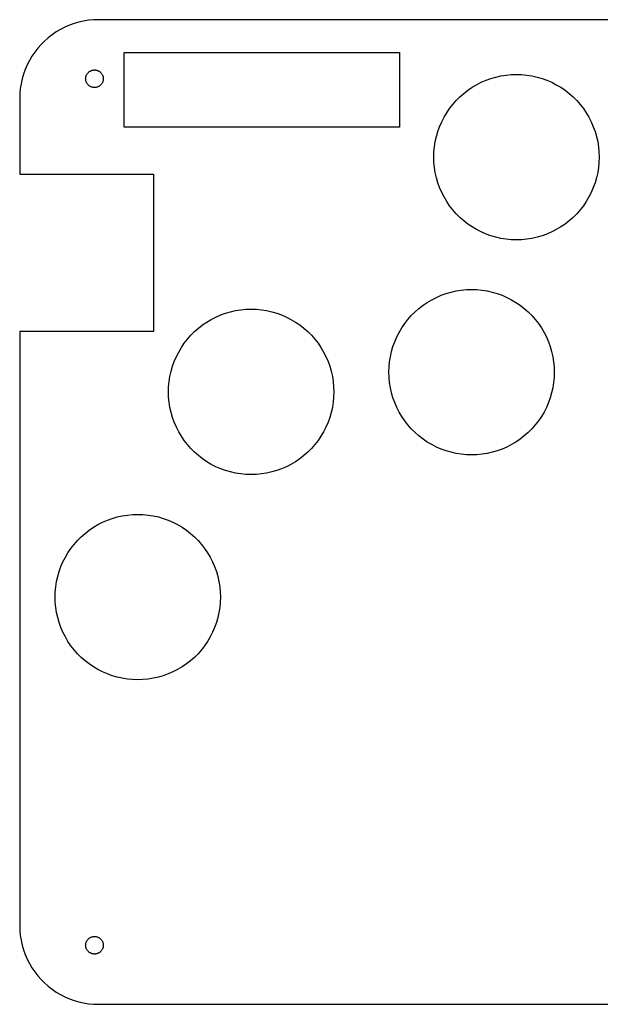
# Model space of a CAD drawing. Header units: metres. Extents: x 0 to 208, y 0 to 125.
# Tile 1 of 3: x 0 to 74, y 0 to 125. Entities that reach past the tile are written whole.
import ezdxf

# ---------------------------------------------------------------- set-up
doc = ezdxf.new("R2010")
doc.units = ezdxf.units.M

msp = doc.modelspace()

# ---------------------------------------------------------------- linework, layer by layer
for p, q in [((10, 125), (9.3721, 124.98)), ((82.5, 125), (10, 125)), ((5.18246, 123.763), (4.64174, 123.443)), ((5.7422, 124.048), (5.18246, 123.763)), ((6.31876, 124.298), (5.7422, 124.048)), ((6.90984, 124.511), (6.31876, 124.298)), ((7.51311, 124.686), (6.90984, 124.511)), ((8.12619, 124.823), (7.51311, 124.686)), ((8.74667, 124.921), (8.12619, 124.823)), ((9.3721, 124.98), (8.74667, 124.921)), ((3.62576, 122.705), (3.15453, 122.29)), ((4.12215, 123.09), (3.62576, 122.705)), ((4.64174, 123.443), (4.12215, 123.09)), ((2.29486, 121.374), (1.90984, 120.878)), ((2.71031, 121.845), (2.29486, 121.374)), ((3.15453, 122.29), (2.71031, 121.845)), ((1.55672, 120.358), (1.23694, 119.818)), ((1.90984, 120.878), (1.55672, 120.358)), ((13.25, 111.35), (13.25, 120.85)), ((13.25, 120.85), (48.25, 120.85)), ((48.25, 120.85), (48.25, 111.35)), ((0.95174, 119.258), (0.70224, 118.681)), ((1.23694, 119.818), (0.95174, 119.258)), ((0.48944, 118.09), (0.31416, 117.487)), ((0.70224, 118.681), (0.48944, 118.09)), ((8.37999, 117.5), (8.3822, 117.57)), ((8.3822, 117.43), (8.37999, 117.5)), ((8.3822, 117.57), (8.38882, 117.64)), ((8.38882, 117.64), (8.39983, 117.71)), ((8.39983, 117.71), (8.41518, 117.779)), ((8.41518, 117.779), (8.43481, 117.846)), ((8.43481, 117.846), (8.45865, 117.912)), ((8.45865, 117.912), (8.48659, 117.977)), ((8.48659, 117.977), (8.51852, 118.04)), ((8.51852, 118.04), (8.55435, 118.1)), ((8.55435, 118.1), (8.59389, 118.158)), ((8.59389, 118.158), (8.63702, 118.214)), ((8.63702, 118.214), (8.68355, 118.267)), ((8.68355, 118.267), (8.73331, 118.316)), ((8.73331, 118.316), (8.78607, 118.363)), ((8.78607, 118.363), (8.84167, 118.406)), ((8.84167, 118.406), (8.89987, 118.446)), ((8.89987, 118.446), (8.96043, 118.481)), ((8.96043, 118.481), (9.02312, 118.513)), ((9.02312, 118.513), (9.08769, 118.541)), ((9.08769, 118.541), (9.1539, 118.565)), ((9.1539, 118.565), (9.22147, 118.585)), ((9.22147, 118.585), (9.29013, 118.6)), ((9.29013, 118.6), (9.35962, 118.611)), ((9.35962, 118.611), (9.42967, 118.618)), ((9.42967, 118.618), (9.5, 118.62)), ((9.5, 118.62), (9.57031, 118.618)), ((9.57031, 118.618), (9.64037, 118.611)), ((9.64037, 118.611), (9.70985, 118.6)), ((9.70985, 118.6), (9.77852, 118.585)), ((9.77852, 118.585), (9.84608, 118.565)), ((9.84608, 118.565), (9.91229, 118.541)), ((9.91229, 118.541), (9.97687, 118.513)), ((9.97687, 118.513), (10.0396, 118.481)), ((10.0396, 118.481), (10.1001, 118.446)), ((10.1001, 118.446), (10.1583, 118.406)), ((10.1583, 118.406), (10.2139, 118.363)), ((10.2139, 118.363), (10.2667, 118.316)), ((10.2667, 118.316), (10.3164, 118.267)), ((10.3164, 118.267), (10.363, 118.214)), ((10.363, 118.214), (10.4061, 118.158)), ((10.4061, 118.158), (10.4456, 118.1)), ((10.4456, 118.1), (10.4815, 118.04)), ((10.4815, 118.04), (10.5134, 117.977)), ((10.5134, 117.977), (10.5413, 117.912)), ((10.5413, 117.912), (10.5652, 117.846)), ((10.5652, 117.846), (10.5848, 117.779)), ((10.5848, 117.779), (10.6002, 117.71)), ((10.6002, 117.71), (10.6112, 117.64)), ((10.6112, 117.64), (10.6178, 117.57)), ((10.6178, 117.57), (10.62, 117.5)), ((10.62, 117.5), (10.6178, 117.43)), ((59.2347, 117.313), (59.8553, 117.536)), ((59.8553, 117.536), (60.4888, 117.72)), ((60.4888, 117.72), (61.1325, 117.864)), ((61.1325, 117.864), (61.784, 117.967)), ((61.784, 117.967), (62.4407, 118.029)), ((62.4407, 118.029), (63.1, 118.05)), ((63.1, 118.05), (63.7593, 118.029)), ((63.7593, 118.029), (64.416, 117.967)), ((64.416, 117.967), (65.0675, 117.864)), ((65.0675, 117.864), (65.7112, 117.72)), ((65.7112, 117.72), (66.3447, 117.536)), ((66.3447, 117.536), (66.9653, 117.313)), ((0.07886, 116.253), (0.01973, 115.628)), ((0.17712, 116.874), (0.07886, 116.253)), ((0.31416, 117.487), (0.17712, 116.874)), ((8.38882, 117.36), (8.3822, 117.43)), ((8.39983, 117.29), (8.38882, 117.36)), ((8.41518, 117.221), (8.39983, 117.29)), ((8.43481, 117.154), (8.41518, 117.221)), ((8.45865, 117.088), (8.43481, 117.154)), ((8.48659, 117.023), (8.45865, 117.088)), ((8.51852, 116.96), (8.48659, 117.023)), ((8.55435, 116.9), (8.51852, 116.96)), ((8.59389, 116.842), (8.55435, 116.9)), ((8.63702, 116.786), (8.59389, 116.842)), ((8.68355, 116.733), (8.63702, 116.786)), ((8.73331, 116.684), (8.68355, 116.733)), ((8.78607, 116.637), (8.73331, 116.684)), ((8.84167, 116.594), (8.78607, 116.637)), ((8.89987, 116.554), (8.84167, 116.594)), ((8.96043, 116.519), (8.89987, 116.554)), ((9.02312, 116.487), (8.96043, 116.519)), ((9.08769, 116.459), (9.02312, 116.487)), ((9.1539, 116.435), (9.08769, 116.459)), ((9.22147, 116.415), (9.1539, 116.435)), ((9.29013, 116.4), (9.22147, 116.415)), ((9.35962, 116.389), (9.29013, 116.4)), ((9.42967, 116.382), (9.35962, 116.389)), ((9.5, 116.38), (9.42967, 116.382)), ((9.57031, 116.382), (9.5, 116.38)), ((9.64037, 116.389), (9.57031, 116.382)), ((9.70985, 116.4), (9.64037, 116.389)), ((9.77852, 116.415), (9.70985, 116.4)), ((9.84608, 116.435), (9.77852, 116.415)), ((9.91229, 116.459), (9.84608, 116.435)), ((9.97687, 116.487), (9.91229, 116.459)), ((10.0396, 116.519), (9.97687, 116.487)), ((10.1001, 116.554), (10.0396, 116.519)), ((10.1583, 116.594), (10.1001, 116.554)), ((10.2139, 116.637), (10.1583, 116.594)), ((10.2667, 116.684), (10.2139, 116.637)), ((10.3164, 116.733), (10.2667, 116.684)), ((10.363, 116.786), (10.3164, 116.733)), ((10.4061, 116.842), (10.363, 116.786)), ((10.4456, 116.9), (10.4061, 116.842)), ((10.4815, 116.96), (10.4456, 116.9)), ((10.5134, 117.023), (10.4815, 116.96)), ((10.5413, 117.088), (10.5134, 117.023)), ((10.5652, 117.154), (10.5413, 117.088)), ((10.5848, 117.221), (10.5652, 117.154)), ((10.6002, 117.29), (10.5848, 117.221)), ((10.6112, 117.36), (10.6002, 117.29)), ((10.6178, 117.43), (10.6112, 117.36)), ((56.9283, 116.045), (57.4738, 116.415)), ((57.4738, 116.415), (58.0416, 116.751)), ((58.0416, 116.751), (58.6293, 117.051)), ((58.6293, 117.051), (59.2347, 117.313)), ((66.9653, 117.313), (67.5707, 117.051)), ((67.5707, 117.051), (68.1584, 116.751)), ((68.1584, 116.751), (68.7262, 116.415)), ((68.7262, 116.415), (69.2717, 116.045)), ((0.01973, 115.628), (0, 115)), ((0, 115), (0, 105.4)), ((55.4458, 114.738), (55.9122, 115.204)), ((55.9122, 115.204), (56.407, 115.64)), ((56.407, 115.64), (56.9283, 116.045)), ((69.2717, 116.045), (69.7929, 115.64)), ((69.7929, 115.64), (70.2877, 115.204)), ((70.2877, 115.204), (70.7542, 114.738)), ((54.6053, 113.722), (55.0096, 114.243)), ((55.0096, 114.243), (55.4458, 114.738)), ((70.7542, 114.738), (71.1904, 114.243)), ((71.1904, 114.243), (71.5947, 113.722)), ((53.5993, 112.021), (53.8988, 112.608)), ((53.8988, 112.608), (54.2345, 113.176)), ((54.2345, 113.176), (54.6053, 113.722)), ((71.5947, 113.722), (71.9654, 113.176)), ((71.9654, 113.176), (72.3012, 112.608)), ((72.3012, 112.608), (72.6007, 112.021)), ((48.25, 111.35), (13.25, 111.35)), ((53.1139, 110.795), (53.3373, 111.415)), ((53.3373, 111.415), (53.5993, 112.021)), ((72.6007, 112.021), (72.8626, 111.415)), ((72.8626, 111.415), (73.0861, 110.795)), ((52.786, 109.518), (52.9299, 110.161)), ((52.9299, 110.161), (53.1139, 110.795)), ((73.0861, 110.795), (73.2701, 110.161)), ((73.2701, 110.161), (73.414, 109.518)), ((52.6207, 108.209), (52.6828, 108.866)), ((52.6828, 108.866), (52.786, 109.518)), ((73.414, 109.518), (73.5172, 108.866)), ((73.5172, 108.866), (73.5793, 108.209)), ((52.6, 107.55), (52.6207, 108.209)), ((52.6207, 106.891), (52.6, 107.55)), ((73.5793, 108.209), (73.6, 107.55)), ((73.6, 107.55), (73.5793, 106.891)), ((52.6828, 106.234), (52.6207, 106.891)), ((73.5793, 106.891), (73.5172, 106.234)), ((0, 105.4), (17, 105.4)), ((17, 105.4), (17, 85.4)), ((52.786, 105.582), (52.6828, 106.234)), ((52.9299, 104.939), (52.786, 105.582)), ((73.414, 105.582), (73.2701, 104.939)), ((73.5172, 106.234), (73.414, 105.582)), ((53.1139, 104.305), (52.9299, 104.939)), ((53.3373, 103.685), (53.1139, 104.305)), ((73.0861, 104.305), (72.8626, 103.685)), ((73.2701, 104.939), (73.0861, 104.305)), ((53.5993, 103.079), (53.3373, 103.685)), ((53.8988, 102.492), (53.5993, 103.079)), ((72.6007, 103.079), (72.3012, 102.492)), ((72.8626, 103.685), (72.6007, 103.079)), ((54.2345, 101.924), (53.8988, 102.492)), ((54.6053, 101.378), (54.2345, 101.924)), ((55.0096, 100.857), (54.6053, 101.378)), ((71.5947, 101.378), (71.1904, 100.857)), ((71.9654, 101.924), (71.5947, 101.378)), ((72.3012, 102.492), (71.9654, 101.924)), ((55.4458, 100.362), (55.0096, 100.857)), ((55.9122, 99.8958), (55.4458, 100.362)), ((70.7542, 100.362), (70.2877, 99.8958)), ((71.1904, 100.857), (70.7542, 100.362)), ((56.407, 99.4596), (55.9122, 99.8958)), ((56.9283, 99.0553), (56.407, 99.4596)), ((57.4738, 98.6846), (56.9283, 99.0553)), ((69.2717, 99.0553), (68.7262, 98.6846)), ((69.7929, 99.4596), (69.2717, 99.0553)), ((70.2877, 99.8958), (69.7929, 99.4596)), ((58.0416, 98.3488), (57.4738, 98.6846)), ((58.6293, 98.0493), (58.0416, 98.3488)), ((59.2347, 97.7873), (58.6293, 98.0493)), ((59.8553, 97.5639), (59.2347, 97.7873)), ((60.4888, 97.3799), (59.8553, 97.5639)), ((66.3447, 97.5639), (65.7112, 97.3799)), ((66.9653, 97.7873), (66.3447, 97.5639)), ((67.5707, 98.0493), (66.9653, 97.7873)), ((68.1584, 98.3488), (67.5707, 98.0493)), ((68.7262, 98.6846), (68.1584, 98.3488)), ((61.1325, 97.236), (60.4888, 97.3799)), ((61.784, 97.1328), (61.1325, 97.236)), ((62.4407, 97.0707), (61.784, 97.1328)), ((63.1, 97.05), (62.4407, 97.0707)), ((63.7593, 97.0707), (63.1, 97.05)), ((64.416, 97.1328), (63.7593, 97.0707)), ((65.0675, 97.236), (64.416, 97.1328)), ((65.7112, 97.3799), (65.0675, 97.236)), ((52.9293, 89.7507), (53.5347, 90.0126)), ((53.5347, 90.0126), (54.1553, 90.2361)), ((54.1553, 90.2361), (54.7887, 90.4201)), ((54.7887, 90.4201), (55.4325, 90.564)), ((55.4325, 90.564), (56.084, 90.6672)), ((56.084, 90.6672), (56.7407, 90.7293)), ((56.7407, 90.7293), (57.4, 90.75)), ((57.4, 90.75), (58.0593, 90.7293)), ((58.0593, 90.7293), (58.716, 90.6672)), ((58.716, 90.6672), (59.3675, 90.564)), ((59.3675, 90.564), (60.0112, 90.4201)), ((60.0112, 90.4201), (60.6447, 90.2361)), ((60.6447, 90.2361), (61.2653, 90.0126)), ((61.2653, 90.0126), (61.8707, 89.7507)), ((51.2282, 88.7447), (51.7738, 89.1154)), ((51.7738, 89.1154), (52.3416, 89.4512)), ((52.3416, 89.4512), (52.9293, 89.7507)), ((61.8707, 89.7507), (62.4584, 89.4512)), ((62.4584, 89.4512), (63.0262, 89.1154)), ((63.0262, 89.1154), (63.5717, 88.7447)), ((24.9293, 87.2507), (25.5347, 87.5126)), ((25.5347, 87.5126), (26.1553, 87.7361)), ((26.1553, 87.7361), (26.7887, 87.9201)), ((26.7887, 87.9201), (27.4325, 88.064)), ((27.4325, 88.064), (28.084, 88.1672)), ((28.084, 88.1672), (28.7407, 88.2293)), ((28.7407, 88.2293), (29.4, 88.25)), ((29.4, 88.25), (30.0593, 88.2293)), ((30.0593, 88.2293), (30.716, 88.1672)), ((30.716, 88.1672), (31.3675, 88.064)), ((31.3675, 88.064), (32.0112, 87.9201)), ((32.0112, 87.9201), (32.6447, 87.7361)), ((32.6447, 87.7361), (33.2653, 87.5126)), ((33.2653, 87.5126), (33.8707, 87.2507)), ((49.7458, 87.4377), (50.2122, 87.9042)), ((50.2122, 87.9042), (50.707, 88.3404)), ((50.707, 88.3404), (51.2282, 88.7447)), ((63.5717, 88.7447), (64.0929, 88.3404)), ((64.0929, 88.3404), (64.5877, 87.9042)), ((64.5877, 87.9042), (65.0542, 87.4377)), ((23.2282, 86.2447), (23.7738, 86.6154)), ((23.7738, 86.6154), (24.3416, 86.9512)), ((24.3416, 86.9512), (24.9293, 87.2507)), ((33.8707, 87.2507), (34.4584, 86.9512)), ((34.4584, 86.9512), (35.0262, 86.6154)), ((35.0262, 86.6154), (35.5717, 86.2447)), ((48.5345, 85.8762), (48.9053, 86.4217)), ((48.9053, 86.4217), (49.3096, 86.9429)), ((49.3096, 86.9429), (49.7458, 87.4377)), ((65.0542, 87.4377), (65.4904, 86.9429)), ((65.4904, 86.9429), (65.8947, 86.4217)), ((65.8947, 86.4217), (66.2654, 85.8762)), ((17, 85.4), (0, 85.4)), ((0, 85.4), (0, 10)), ((21.7458, 84.9377), (22.2122, 85.4042)), ((22.2122, 85.4042), (22.707, 85.8404)), ((22.707, 85.8404), (23.2282, 86.2447)), ((35.5717, 86.2447), (36.0929, 85.8404)), ((36.0929, 85.8404), (36.5877, 85.4042)), ((36.5877, 85.4042), (37.0542, 84.9377)), ((47.8993, 84.7207), (48.1988, 85.3084)), ((48.1988, 85.3084), (48.5345, 85.8762)), ((66.2654, 85.8762), (66.6012, 85.3084)), ((66.6012, 85.3084), (66.9007, 84.7207)), ((20.5345, 83.3762), (20.9053, 83.9217)), ((20.9053, 83.9217), (21.3096, 84.4429)), ((21.3096, 84.4429), (21.7458, 84.9377)), ((37.0542, 84.9377), (37.4904, 84.4429)), ((37.4904, 84.4429), (37.8947, 83.9217)), ((37.8947, 83.9217), (38.2654, 83.3762)), ((47.4139, 83.4947), (47.6373, 84.1153)), ((47.6373, 84.1153), (47.8993, 84.7207)), ((66.9007, 84.7207), (67.1626, 84.1153)), ((67.1626, 84.1153), (67.3861, 83.4947)), ((19.8993, 82.2207), (20.1988, 82.8084)), ((20.1988, 82.8084), (20.5345, 83.3762)), ((38.2654, 83.3762), (38.6012, 82.8084)), ((38.6012, 82.8084), (38.9007, 82.2207)), ((47.086, 82.2175), (47.2299, 82.8612)), ((47.2299, 82.8612), (47.4139, 83.4947)), ((67.3861, 83.4947), (67.5701, 82.8612)), ((67.5701, 82.8612), (67.714, 82.2175)), ((19.4139, 80.9947), (19.6373, 81.6153)), ((19.6373, 81.6153), (19.8993, 82.2207)), ((38.9007, 82.2207), (39.1626, 81.6153)), ((39.1626, 81.6153), (39.3861, 80.9947)), ((46.9207, 80.9093), (46.9828, 81.566)), ((46.9828, 81.566), (47.086, 82.2175)), ((67.714, 82.2175), (67.8172, 81.566)), ((67.8172, 81.566), (67.8793, 80.9093)), ((19.086, 79.7175), (19.2299, 80.3612)), ((19.2299, 80.3612), (19.4139, 80.9947)), ((39.3861, 80.9947), (39.5701, 80.3612)), ((39.5701, 80.3612), (39.714, 79.7175)), ((46.9, 80.25), (46.9207, 80.9093)), ((46.9207, 79.5907), (46.9, 80.25)), ((67.8793, 80.9093), (67.9, 80.25)), ((67.9, 80.25), (67.8793, 79.5907)), ((18.9207, 78.4093), (18.9828, 79.066)), ((18.9828, 79.066), (19.086, 79.7175)), ((39.714, 79.7175), (39.8172, 79.066)), ((39.8172, 79.066), (39.8793, 78.4093)), ((46.9828, 78.934), (46.9207, 79.5907)), ((47.086, 78.2825), (46.9828, 78.934)), ((67.8172, 78.934), (67.714, 78.2825)), ((67.8793, 79.5907), (67.8172, 78.934)), ((18.9, 77.75), (18.9207, 78.4093)), ((18.9207, 77.0907), (18.9, 77.75)), ((39.8793, 78.4093), (39.9, 77.75)), ((39.9, 77.75), (39.8793, 77.0907)), ((47.2299, 77.6387), (47.086, 78.2825)), ((47.4139, 77.0053), (47.2299, 77.6387)), ((67.5701, 77.6387), (67.3861, 77.0053)), ((67.714, 78.2825), (67.5701, 77.6387)), ((18.9828, 76.434), (18.9207, 77.0907)), ((19.086, 75.7825), (18.9828, 76.434)), ((39.8172, 76.434), (39.714, 75.7825)), ((39.8793, 77.0907), (39.8172, 76.434)), ((47.6373, 76.3847), (47.4139, 77.0053)), ((47.8993, 75.7793), (47.6373, 76.3847)), ((67.1626, 76.3847), (66.9007, 75.7793)), ((67.3861, 77.0053), (67.1626, 76.3847)), ((19.2299, 75.1387), (19.086, 75.7825)), ((19.4139, 74.5053), (19.2299, 75.1387)), ((39.5701, 75.1387), (39.3861, 74.5053)), ((39.714, 75.7825), (39.5701, 75.1387)), ((48.1988, 75.1916), (47.8993, 75.7793)), ((48.5345, 74.6238), (48.1988, 75.1916)), ((66.6012, 75.1916), (66.2654, 74.6238)), ((66.9007, 75.7793), (66.6012, 75.1916)), ((19.6373, 73.8847), (19.4139, 74.5053)), ((19.8993, 73.2793), (19.6373, 73.8847)), ((39.1626, 73.8847), (38.9007, 73.2793)), ((39.3861, 74.5053), (39.1626, 73.8847)), ((48.9053, 74.0782), (48.5345, 74.6238)), ((49.3096, 73.557), (48.9053, 74.0782)), ((65.8947, 74.0782), (65.4904, 73.557)), ((66.2654, 74.6238), (65.8947, 74.0782)), ((20.1988, 72.6916), (19.8993, 73.2793)), ((20.5345, 72.1238), (20.1988, 72.6916)), ((38.6012, 72.6916), (38.2654, 72.1238)), ((38.9007, 73.2793), (38.6012, 72.6916)), ((49.7458, 73.0622), (49.3096, 73.557)), ((50.2122, 72.5958), (49.7458, 73.0622)), ((50.707, 72.1596), (50.2122, 72.5958)), ((64.5877, 72.5958), (64.0929, 72.1596)), ((65.0542, 73.0622), (64.5877, 72.5958)), ((65.4904, 73.557), (65.0542, 73.0622)), ((20.9053, 71.5782), (20.5345, 72.1238)), ((21.3096, 71.057), (20.9053, 71.5782)), ((37.8947, 71.5782), (37.4904, 71.057)), ((38.2654, 72.1238), (37.8947, 71.5782)), ((51.2282, 71.7553), (50.707, 72.1596)), ((51.7738, 71.3846), (51.2282, 71.7553)), ((52.3416, 71.0488), (51.7738, 71.3846)), ((63.0262, 71.3846), (62.4584, 71.0488)), ((63.5717, 71.7553), (63.0262, 71.3846)), ((64.0929, 72.1596), (63.5717, 71.7553)), ((21.7458, 70.5622), (21.3096, 71.057)), ((22.2122, 70.0958), (21.7458, 70.5622)), ((22.707, 69.6596), (22.2122, 70.0958)), ((36.5877, 70.0958), (36.0929, 69.6596)), ((37.0542, 70.5622), (36.5877, 70.0958)), ((37.4904, 71.057), (37.0542, 70.5622)), ((52.9293, 70.7493), (52.3416, 71.0488)), ((53.5347, 70.4873), (52.9293, 70.7493)), ((54.1553, 70.2639), (53.5347, 70.4873)), ((54.7887, 70.0799), (54.1553, 70.2639)), ((55.4325, 69.936), (54.7887, 70.0799)), ((60.0112, 70.0799), (59.3675, 69.936)), ((60.6447, 70.2639), (60.0112, 70.0799)), ((61.2653, 70.4873), (60.6447, 70.2639)), ((61.8707, 70.7493), (61.2653, 70.4873)), ((62.4584, 71.0488), (61.8707, 70.7493)), ((23.2282, 69.2553), (22.707, 69.6596)), ((23.7738, 68.8846), (23.2282, 69.2553)), ((24.3416, 68.5488), (23.7738, 68.8846)), ((35.0262, 68.8846), (34.4584, 68.5488)), ((35.5717, 69.2553), (35.0262, 68.8846)), ((36.0929, 69.6596), (35.5717, 69.2553)), ((56.084, 69.8328), (55.4325, 69.936)), ((56.7407, 69.7707), (56.084, 69.8328)), ((57.4, 69.75), (56.7407, 69.7707)), ((58.0593, 69.7707), (57.4, 69.75)), ((58.716, 69.8328), (58.0593, 69.7707)), ((59.3675, 69.936), (58.716, 69.8328)), ((24.9293, 68.2493), (24.3416, 68.5488)), ((25.5347, 67.9873), (24.9293, 68.2493)), ((26.1553, 67.7639), (25.5347, 67.9873)), ((26.7887, 67.5799), (26.1553, 67.7639)), ((27.4325, 67.436), (26.7887, 67.5799)), ((32.0112, 67.5799), (31.3675, 67.436)), ((32.6447, 67.7639), (32.0112, 67.5799)), ((33.2653, 67.9873), (32.6447, 67.7639)), ((33.8707, 68.2493), (33.2653, 67.9873)), ((34.4584, 68.5488), (33.8707, 68.2493)), ((28.084, 67.3328), (27.4325, 67.436)), ((28.7407, 67.2707), (28.084, 67.3328)), ((29.4, 67.25), (28.7407, 67.2707)), ((30.0593, 67.2707), (29.4, 67.25)), ((30.716, 67.3328), (30.0593, 67.2707)), ((31.3675, 67.436), (30.716, 67.3328)), ((10.5293, 61.2007), (11.1347, 61.4626)), ((11.1347, 61.4626), (11.7553, 61.6861)), ((11.7553, 61.6861), (12.3887, 61.8701)), ((12.3887, 61.8701), (13.0325, 62.014)), ((13.0325, 62.014), (13.684, 62.1172)), ((13.684, 62.1172), (14.3407, 62.1793)), ((14.3407, 62.1793), (15, 62.2)), ((15, 62.2), (15.6593, 62.1793)), ((15.6593, 62.1793), (16.316, 62.1172)), ((16.316, 62.1172), (16.9675, 62.014)), ((16.9675, 62.014), (17.6112, 61.8701)), ((17.6112, 61.8701), (18.2447, 61.6861)), ((18.2447, 61.6861), (18.8653, 61.4626)), ((18.8653, 61.4626), (19.4707, 61.2007)), ((8.30704, 59.7904), (8.82825, 60.1947)), ((8.82825, 60.1947), (9.37381, 60.5654)), ((9.37381, 60.5654), (9.94157, 60.9012)), ((9.94157, 60.9012), (10.5293, 61.2007)), ((19.4707, 61.2007), (20.0584, 60.9012)), ((20.0584, 60.9012), (20.6262, 60.5654)), ((20.6262, 60.5654), (21.1717, 60.1947)), ((21.1717, 60.1947), (21.6929, 59.7904)), ((6.90961, 58.3929), (7.34583, 58.8877)), ((7.34583, 58.8877), (7.81224, 59.3542)), ((7.81224, 59.3542), (8.30704, 59.7904)), ((21.6929, 59.7904), (22.1877, 59.3542)), ((22.1877, 59.3542), (22.6542, 58.8877)), ((22.6542, 58.8877), (23.0904, 58.3929)), ((6.13455, 57.3262), (6.50531, 57.8717)), ((6.50531, 57.8717), (6.90961, 58.3929)), ((23.0904, 58.3929), (23.4947, 57.8717)), ((23.4947, 57.8717), (23.8654, 57.3262)), ((5.49931, 56.1707), (5.79877, 56.7584)), ((5.79877, 56.7584), (6.13455, 57.3262)), ((23.8654, 57.3262), (24.2012, 56.7584)), ((24.2012, 56.7584), (24.5007, 56.1707)), ((5.0139, 54.9447), (5.23734, 55.5653)), ((5.23734, 55.5653), (5.49931, 56.1707)), ((24.5007, 56.1707), (24.7626, 55.5653)), ((24.7626, 55.5653), (24.9861, 54.9447)), ((4.68597, 53.6675), (4.82986, 54.3112)), ((4.82986, 54.3112), (5.0139, 54.9447)), ((24.9861, 54.9447), (25.1701, 54.3112)), ((25.1701, 54.3112), (25.314, 53.6675)), ((4.52071, 52.3593), (4.58279, 53.016)), ((4.58279, 53.016), (4.68597, 53.6675)), ((25.314, 53.6675), (25.4172, 53.016)), ((25.4172, 53.016), (25.4793, 52.3593)), ((4.5, 51.7), (4.52071, 52.3593)), ((4.52071, 51.0407), (4.5, 51.7)), ((25.4793, 52.3593), (25.5, 51.7)), ((25.5, 51.7), (25.4793, 51.0407)), ((4.58279, 50.384), (4.52071, 51.0407)), ((4.68597, 49.7325), (4.58279, 50.384)), ((25.4172, 50.384), (25.314, 49.7325)), ((25.4793, 51.0407), (25.4172, 50.384)), ((4.82986, 49.0887), (4.68597, 49.7325)), ((5.0139, 48.4553), (4.82986, 49.0887)), ((25.1701, 49.0887), (24.9861, 48.4553)), ((25.314, 49.7325), (25.1701, 49.0887)), ((5.23734, 47.8347), (5.0139, 48.4553)), ((5.49931, 47.2293), (5.23734, 47.8347)), ((24.7626, 47.8347), (24.5007, 47.2293)), ((24.9861, 48.4553), (24.7626, 47.8347)), ((5.79877, 46.6416), (5.49931, 47.2293)), ((6.13455, 46.0738), (5.79877, 46.6416)), ((24.2012, 46.6416), (23.8654, 46.0738)), ((24.5007, 47.2293), (24.2012, 46.6416)), ((6.50531, 45.5282), (6.13455, 46.0738)), ((6.90961, 45.007), (6.50531, 45.5282)), ((7.34583, 44.5123), (6.90961, 45.007)), ((23.0904, 45.007), (22.6542, 44.5123)), ((23.4947, 45.5282), (23.0904, 45.007)), ((23.8654, 46.0738), (23.4947, 45.5282)), ((7.81224, 44.0458), (7.34583, 44.5123)), ((8.30704, 43.6096), (7.81224, 44.0458)), ((22.1877, 44.0458), (21.6929, 43.6096)), ((22.6542, 44.5123), (22.1877, 44.0458)), ((8.82825, 43.2053), (8.30704, 43.6096)), ((9.37381, 42.8345), (8.82825, 43.2053)), ((9.94157, 42.4988), (9.37381, 42.8345)), ((20.6262, 42.8345), (20.0584, 42.4988)), ((21.1717, 43.2053), (20.6262, 42.8345)), ((21.6929, 43.6096), (21.1717, 43.2053)), ((10.5293, 42.1993), (9.94157, 42.4988)), ((11.1347, 41.9373), (10.5293, 42.1993)), ((11.7553, 41.7139), (11.1347, 41.9373)), ((12.3887, 41.5299), (11.7553, 41.7139)), ((13.0325, 41.386), (12.3887, 41.5299)), ((13.684, 41.2828), (13.0325, 41.386)), ((14.3407, 41.2207), (13.684, 41.2828)), ((16.316, 41.2828), (15.6593, 41.2207)), ((16.9675, 41.386), (16.316, 41.2828)), ((17.6112, 41.5299), (16.9675, 41.386)), ((18.2447, 41.7139), (17.6112, 41.5299)), ((18.8653, 41.9373), (18.2447, 41.7139)), ((19.4707, 42.1993), (18.8653, 41.9373)), ((20.0584, 42.4988), (19.4707, 42.1993)), ((15, 41.2), (14.3407, 41.2207)), ((15.6593, 41.2207), (15, 41.2)), ((0, 10), (0.01973, 9.3721)), ((0.01973, 9.3721), (0.07886, 8.74667)), ((0.07886, 8.74667), (0.17712, 8.12619)), ((0.17712, 8.12619), (0.31416, 7.51311)), ((0.31416, 7.51311), (0.48944, 6.90984)), ((8.37999, 7.5), (8.3822, 7.57031)), ((8.3822, 7.42967), (8.37999, 7.5)), ((8.3822, 7.57031), (8.38882, 7.64037)), ((8.38882, 7.64037), (8.39983, 7.70985)), ((8.39983, 7.70985), (8.41518, 7.77852)), ((8.41518, 7.77852), (8.43481, 7.84608)), ((8.43481, 7.84608), (8.45865, 7.91229)), ((8.45865, 7.91229), (8.48659, 7.97687)), ((8.48659, 7.97687), (8.51852, 8.03955)), ((8.51852, 8.03955), (8.55435, 8.10011)), ((8.55435, 8.10011), (8.59389, 8.15831)), ((8.59389, 8.15831), (8.63702, 8.21391)), ((8.63702, 8.21391), (8.68355, 8.26668)), ((8.68355, 8.26668), (8.73331, 8.31644)), ((8.73331, 8.31644), (8.78607, 8.36296)), ((8.78607, 8.36296), (8.84167, 8.4061)), ((8.84167, 8.4061), (8.89987, 8.44563)), ((8.89987, 8.44563), (8.96043, 8.48146)), ((8.96043, 8.48146), (9.02312, 8.5134)), ((9.02312, 8.5134), (9.08769, 8.54134)), ((9.08769, 8.54134), (9.1539, 8.56517)), ((9.1539, 8.56517), (9.22147, 8.58481)), ((9.22147, 8.58481), (9.29013, 8.60016)), ((9.29013, 8.60016), (9.35962, 8.61116)), ((9.35962, 8.61116), (9.42967, 8.61778)), ((9.42967, 8.61778), (9.5, 8.62)), ((9.5, 8.62), (9.57031, 8.61778)), ((9.57031, 8.61778), (9.64037, 8.61116)), ((9.64037, 8.61116), (9.70985, 8.60016)), ((9.70985, 8.60016), (9.77852, 8.58481)), ((9.77852, 8.58481), (9.84608, 8.56517)), ((9.84608, 8.56517), (9.91229, 8.54134)), ((9.91229, 8.54134), (9.97687, 8.5134)), ((9.97687, 8.5134), (10.0396, 8.48146)), ((10.0396, 8.48146), (10.1001, 8.44563)), ((10.1001, 8.44563), (10.1583, 8.4061)), ((10.1583, 8.4061), (10.2139, 8.36296)), ((10.2139, 8.36296), (10.2667, 8.31644)), ((10.2667, 8.31644), (10.3164, 8.26668)), ((10.3164, 8.26668), (10.363, 8.21391)), ((10.363, 8.21391), (10.4061, 8.15831)), ((10.4061, 8.15831), (10.4456, 8.10011)), ((10.4456, 8.10011), (10.4815, 8.03955)), ((10.4815, 8.03955), (10.5134, 7.97687)), ((10.5134, 7.97687), (10.5413, 7.91229)), ((10.5413, 7.91229), (10.5652, 7.84608)), ((10.5652, 7.84608), (10.5848, 7.77852)), ((10.5848, 7.77852), (10.6002, 7.70985)), ((10.6002, 7.70985), (10.6112, 7.64037)), ((10.6112, 7.64037), (10.6178, 7.57031)), ((10.6178, 7.57031), (10.62, 7.5)), ((10.62, 7.5), (10.6178, 7.42967)), ((0.48944, 6.90984), (0.70224, 6.31876)), ((0.70224, 6.31876), (0.95174, 5.7422)), ((8.38882, 7.35962), (8.3822, 7.42967)), ((8.39983, 7.29013), (8.38882, 7.35962)), ((8.41518, 7.22147), (8.39983, 7.29013)), ((8.43481, 7.1539), (8.41518, 7.22147)), ((8.45865, 7.08769), (8.43481, 7.1539)), ((8.48659, 7.02312), (8.45865, 7.08769)), ((8.51852, 6.96043), (8.48659, 7.02312)), ((8.55435, 6.89987), (8.51852, 6.96043)), ((8.59389, 6.84167), (8.55435, 6.89987)), ((8.63702, 6.78607), (8.59389, 6.84167)), ((8.68355, 6.73331), (8.63702, 6.78607)), ((8.73331, 6.68355), (8.68355, 6.73331)), ((8.78607, 6.63702), (8.73331, 6.68355)), ((8.84167, 6.59389), (8.78607, 6.63702)), ((8.89987, 6.55435), (8.84167, 6.59389)), ((8.96043, 6.51852), (8.89987, 6.55435)), ((9.02312, 6.48659), (8.96043, 6.51852)), ((9.08769, 6.45865), (9.02312, 6.48659)), ((9.1539, 6.43481), (9.08769, 6.45865)), ((9.22147, 6.41518), (9.1539, 6.43481)), ((9.29013, 6.39983), (9.22147, 6.41518)), ((9.35962, 6.38882), (9.29013, 6.39983)), ((9.42967, 6.3822), (9.35962, 6.38882)), ((9.5, 6.37999), (9.42967, 6.3822)), ((9.57031, 6.3822), (9.5, 6.37999)), ((9.64037, 6.38882), (9.57031, 6.3822)), ((9.70985, 6.39983), (9.64037, 6.38882)), ((9.77852, 6.41518), (9.70985, 6.39983)), ((9.84608, 6.43481), (9.77852, 6.41518)), ((9.91229, 6.45865), (9.84608, 6.43481)), ((9.97687, 6.48659), (9.91229, 6.45865)), ((10.0396, 6.51852), (9.97687, 6.48659)), ((10.1001, 6.55435), (10.0396, 6.51852)), ((10.1583, 6.59389), (10.1001, 6.55435)), ((10.2139, 6.63702), (10.1583, 6.59389)), ((10.2667, 6.68355), (10.2139, 6.63702)), ((10.3164, 6.73331), (10.2667, 6.68355)), ((10.363, 6.78607), (10.3164, 6.73331)), ((10.4061, 6.84167), (10.363, 6.78607)), ((10.4456, 6.89987), (10.4061, 6.84167)), ((10.4815, 6.96043), (10.4456, 6.89987)), ((10.5134, 7.02312), (10.4815, 6.96043)), ((10.5413, 7.08769), (10.5134, 7.02312)), ((10.5652, 7.1539), (10.5413, 7.08769)), ((10.5848, 7.22147), (10.5652, 7.1539)), ((10.6002, 7.29013), (10.5848, 7.22147)), ((10.6112, 7.35962), (10.6002, 7.29013)), ((10.6178, 7.42967), (10.6112, 7.35962)), ((0.95174, 5.7422), (1.23694, 5.18246)), ((1.23694, 5.18246), (1.55672, 4.64174)), ((1.55672, 4.64174), (1.90984, 4.12215)), ((1.90984, 4.12215), (2.29486, 3.62576)), ((2.29486, 3.62576), (2.71031, 3.15453)), ((2.71031, 3.15453), (3.15453, 2.71031)), ((3.15453, 2.71031), (3.62576, 2.29486)), ((3.62576, 2.29486), (4.12215, 1.90984)), ((4.12215, 1.90984), (4.64174, 1.55672)), ((4.64174, 1.55672), (5.18246, 1.23694)), ((5.18246, 1.23694), (5.7422, 0.95174)), ((5.7422, 0.95174), (6.31876, 0.70224)), ((6.31876, 0.70224), (6.90984, 0.48944)), ((6.90984, 0.48944), (7.51311, 0.31416)), ((7.51311, 0.31416), (8.12619, 0.17712)), ((8.12619, 0.17712), (8.74667, 0.07886)), ((8.74667, 0.07886), (9.3721, 0.01973)), ((9.3721, 0.01973), (10, 0)), ((10, 0), (198.5, 0))]:
    msp.add_line(p, q)

doc.saveas('drawing.dxf')
